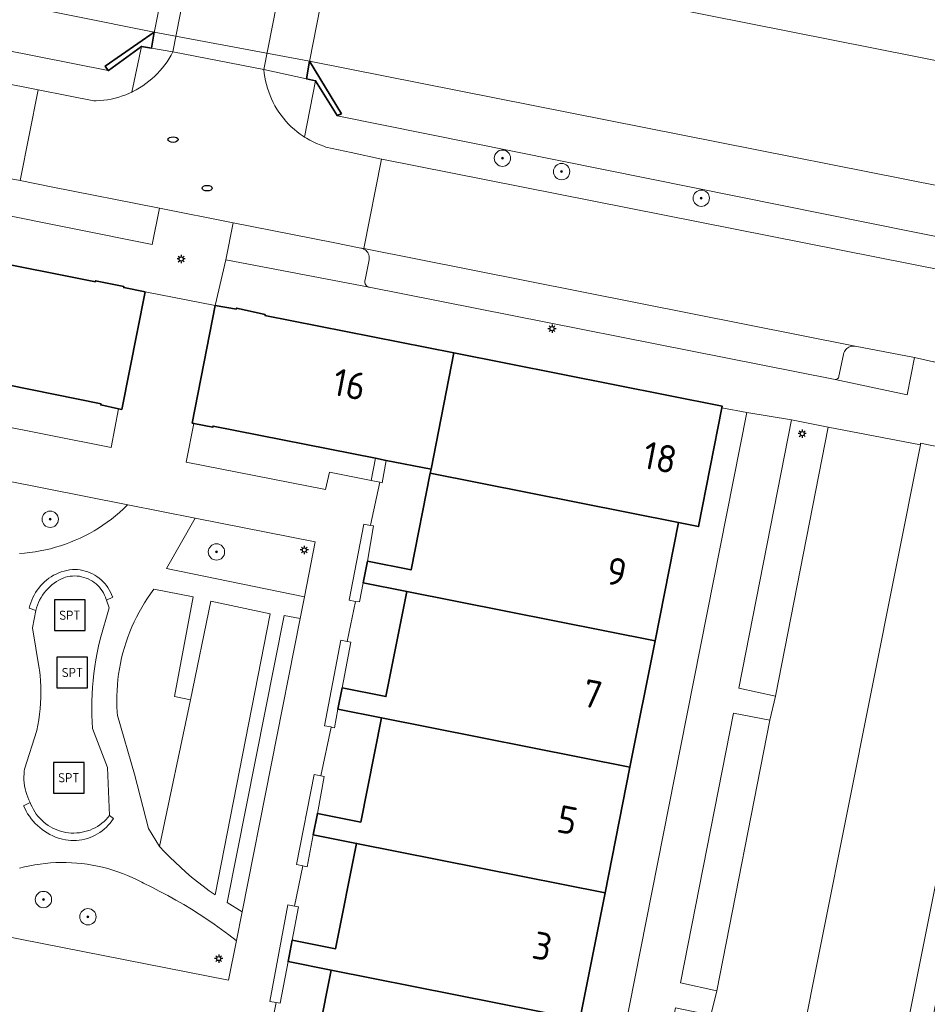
# Model space of a CAD drawing. Header units: metres. Extents: x 152610 to 160096, y 456114 to 462495.
# Tile 135 of 256: x 156635 to 156680, y 459121 to 459169. Entities that reach past the tile are written whole.
import ezdxf
from ezdxf.enums import TextEntityAlignment as Align

# ---------------------------------------------------------------- set-up
doc = ezdxf.new("R2010")
doc.units = ezdxf.units.M
doc.header["$LTSCALE"] = 0.5
doc.layers.get('0').update_dxf_attribs({"linetype": 'CONTINUOUS'})
for name, color, linetype, lineweight in [('B-PV-GK-BESCHOEIING-G', 251, 'GK-BESCHOEIING-SO', 18), ('B-PV-GK-KADEMUUR-GV', 251, 'CONTINUOUS', 35), ('B-PV-GR-BEPLANTING_CULTUUR_BODEMBEDEKKER-GV', 251, 'CONTINUOUS', 18), ('B-PV-GR-BEPLANTING_CULTUUR_HEESTERS-GV', 251, 'CONTINUOUS', 18), ('B-PV-GR-BEPLANTING_CULTUUR_ROOS-GV', 251, 'CONTINUOUS', 18), ('B-PV-GR-BOOM-S', 251, 'CONTINUOUS', 25), ('B-PV-GR-HAAG-GV', 251, 'CONTINUOUS', 13), ('B-PV-IE-MEUBILAIR-S', 251, 'CONTINUOUS', 25), ('B-PV-IE-MEUBILAIR_WEGMEUBILAIR-S', 251, 'CONTINUOUS', 25), ('B-PV-KW-KUNSTWERK_DEK-GV', 251, 'CONTINUOUS', 18), ('B-PV-OG-BEBOUWING-GV', 6, 'CONTINUOUS', 35), ('B-PV-OG-BEBOUWING-T18', 1, 'CONTINUOUS', 18), ('B-PV-OG-TERREIN_BEGROEID-GV', 251, 'CONTINUOUS', 18), ('B-PV-OG-WATER_SLOOT-GV', 251, 'CONTINUOUS', 18), ('B-PV-VH-ONVERHARD_ZAND-GV', 251, 'CONTINUOUS', 18), ('B-PV-VH-OPENVERHARDING_BETONSTRAATSTEEN-GV', 251, 'CONTINUOUS', 18), ('B-PV-VH-OPENVERHARDING_TEGEL-GV', 251, 'CONTINUOUS', 18)]:
    doc.layers.add(name, color=color, linetype=linetype, lineweight=lineweight)
doc.styles.add('NLCS-ISO', font='NLCS-ISO.ttf')
doc.styles.add('NLCS-ISO-M750-T18', font='NLCS-ISO.ttf', dxfattribs={"height": 1.35})
doc.linetypes.add('GK-BESCHOEIING-SO', pattern='A,18,-3,[1,NLCS.SHX,S=0.6,R=0,X=0,Y=0],-3', length=24)

# ---------------------------------------------------------------- blocks, each defined once
blk = doc.blocks.new('SIE-MEUBILAIR_PAAL_LICHTMAST-SO')
for points in [[(-0.62, 0), (-1, 0)], [(-0.71, 0.71), (-0.44, 0.44)], [(0, 1), (0, 0.62)], [(0.44, 0.44), (0.71, 0.71)], [(1, 0), (0.62, 0)], [(-0.71, -0.71), (-0.44, -0.44)], [(0, -0.62), (0, -1)], [(0.44, -0.44), (0.71, -0.71)]]:
    blk.add_lwpolyline(points)
blk.add_circle((0, 0), 0.5)
blk = doc.blocks.new('SIE-MEUBILAIR_PUT_RIOOLPUT-SO')
blk.add_ellipse((0, 0), major_axis=(1.25, 0), ratio=0.54)
blk = doc.blocks.new('SIE-WEG_SPEELTOESTEL-SO')
at = {"flags": 128}
blk.add_lwpolyline([(-3.75, -3.75), (3.75, -3.75), (3.75, 3.75), (-3.75, 3.75)], close=True, dxfattribs=at)
at = {"style": 'NLCS-ISO'}
blk.add_text('SPT', height=2.25, dxfattribs=at).set_placement((0, 0), align=Align.MIDDLE_CENTER)
blk = doc.blocks.new('SGR-BOOM_GBKN-SO')
at = {"linetype": 'ByBlock', "lineweight": 18}
h = blk.add_hatch(color=0, dxfattribs=at)
h.dxf.hatch_style = 1
edge = h.paths.add_edge_path()
edge.add_arc((0, 0), 0.25, 0, 360)
at = {"color": 0, "linetype": 'ByBlock', "lineweight": 18}
for radius in [2, 0.25]:
    blk.add_circle((0, 0), radius, dxfattribs=at)
at = {"color": 0, "linetype": 'ByBlock', "lineweight": 18, "style": 'NLCS-ISO'}
blk.add_attdef('SOORT', (2.5, 0), '', height=1.5, dxfattribs=at)

msp = doc.modelspace()

# ---------------------------------------------------------------- linework, layer by layer
at = {"layer": 'B-PV-GK-BESCHOEIING-G', "flags": 128}
for points in [[(156651.215, 459244.447), (156649.724, 459243.233), (156627.415, 459247.526), (156606.156, 459251.672), (156605.947, 459251.722), (156605.737, 459251.764), (156605.525, 459251.799), (156605.312, 459251.825), (156605.098, 459251.844), (156604.883, 459251.854), (156604.668, 459251.857), (156604.454, 459251.851), (156604.24, 459251.838), (156604.026, 459251.816), (156603.813, 459251.787), (156603.602, 459251.75), (156603.392, 459251.704), (156603.184, 459251.651), (156602.978, 459251.591), (156602.774, 459251.523), (156602.573, 459251.447), (156602.375, 459251.363), (156602.181, 459251.273), (156601.989, 459251.175), (156601.802, 459251.07), (156601.619, 459250.959), (156601.439, 459250.84), (156601.265, 459250.715), (156601.095, 459250.584), (156600.93, 459250.446), (156600.85, 459250.375), (156599.286, 459248.073), (156591.639, 459230.816), (156584.873, 459215.641), (156578.728, 459201.686), (156575.947, 459195.46), (156575.86, 459195.258), (156575.781, 459195.054), (156575.709, 459194.846), (156575.645, 459194.636), (156575.588, 459194.424), (156575.539, 459194.21), (156575.498, 459193.994), (156575.465, 459193.777), (156575.44, 459193.559), (156575.423, 459193.34), (156575.413, 459193.121), (156575.412, 459192.901), (156575.419, 459192.682), (156575.433, 459192.463), (156575.456, 459192.244), (156575.487, 459192.027), (156575.525, 459191.81), (156575.572, 459191.596), (156575.626, 459191.383), (156575.688, 459191.172), (156575.757, 459190.964), (156575.834, 459190.758), (156575.919, 459190.556), (156576.011, 459190.356), (156576.11, 459190.16), (156576.216, 459189.968), (156576.329, 459189.78), (156576.449, 459189.596), (156576.575, 459189.416), (156576.708, 459189.241), (156576.847, 459189.072), (156576.992, 459188.907), (156577.144, 459188.748), (156577.3, 459188.594), (156577.463, 459188.446), (156577.63, 459188.304), (156577.803, 459188.169), (156577.981, 459188.039), (156578.163, 459187.917), (156578.349, 459187.801), (156578.54, 459187.692), (156578.734, 459187.59), (156578.932, 459187.495), (156579.134, 459187.407), (156579.338, 459187.327), (156579.545, 459187.254), (156579.755, 459187.189), (156579.764, 459187.186), (156606.908, 459181.666), (156642.643, 459174.609), (156717.622, 459159.705)], [(156569.108, 459183.556), (156605.882, 459175.773), (156641.893, 459168.538), (156649.49, 459167.117), (156747.915, 459147.597)]]:
    msp.add_lwpolyline(points, dxfattribs=at)
at = {"layer": 'B-PV-GK-KADEMUUR-GV', "flags": 128}
for points in [[(156641.752, 459167.749), (156641.892, 459168.538), (156639.495, 459166.873), (156639.642, 459166.657), (156639.644, 459166.654), (156641.271, 459167.833)], [(156651.044, 459164.541), (156649.49, 459167.117), (156649.336, 459166.256), (156649.783, 459166.16), (156650.835, 459164.451)]]:
    msp.add_lwpolyline(points, close=True, dxfattribs=at)
at = {"layer": 'B-PV-GR-BEPLANTING_CULTUUR_BODEMBEDEKKER-GV', "flags": 128}
msp.add_lwpolyline([(156633.886, 459159.723), (156641.783, 459158.138), (156642.147, 459159.913), (156636.839, 459160.968), (156635.334, 459161.269), (156634.882, 459161.359)], dxfattribs=at)
for points in [[(156650.646, 459158.234), (156645.753, 459159.198), (156645.39, 459157.388), (156652.4, 459156.046), (156652.38, 459156.053), (156652.337, 459156.074), (156652.298, 459156.102), (156652.264, 459156.136), (156652.236, 459156.176), (156652.216, 459156.219), (156652.202, 459156.265), (156652.196, 459156.313), (156652.199, 459156.361), (156652.209, 459156.408), (156652.404, 459157.39), (156652.412, 459157.452), (156652.412, 459157.515), (156652.404, 459157.577), (156652.389, 459157.637), (156652.365, 459157.696), (156652.335, 459157.75), (156652.298, 459157.801), (156652.254, 459157.846), (156652.205, 459157.885), (156652.152, 459157.918), (156652.095, 459157.944), (156652.035, 459157.962), (156652, 459157.969)], [(156676.19, 459153.166), (156676.127, 459153.173), (156676.064, 459153.171), (156676.001, 459153.162), (156675.94, 459153.145), (156675.881, 459153.12), (156675.827, 459153.088), (156675.776, 459153.05), (156675.731, 459153.005), (156675.692, 459152.955), (156675.659, 459152.901), (156675.634, 459152.843), (156675.616, 459152.782), (156675.612, 459152.763), (156675.392, 459151.702), (156675.391, 459151.696), (156675.383, 459151.658), (156675.367, 459151.623), (156675.345, 459151.591), (156675.316, 459151.565), (156675.282, 459151.545), (156675.246, 459151.532), (156675.207, 459151.527), (156678.726, 459150.791), (156679.087, 459152.607)], [(156640.143, 459150.1), (156639.274, 459150.29), (156639.284, 459150.339), (156631.226, 459151.974), (156630.822, 459149.984), (156630.832, 459149.982), (156639.787, 459148.212)], [(156644.762, 459149.202), (156643.834, 459149.385), (156643.454, 459147.484), (156650.265, 459146.15), (156650.462, 459147.004), (156652.506, 459146.596), (156652.721, 459147.678), (156644.771, 459149.251)], [(156647.566, 459140.062), (156644.658, 459140.682), (156643.658, 459135.852), (156642.143, 459128.682), (156642.392, 459128.418), (156642.646, 459128.159), (156642.906, 459127.907), (156643.171, 459127.66), (156643.442, 459127.418), (156643.718, 459127.183), (156643.999, 459126.955), (156644.286, 459126.732), (156644.577, 459126.516), (156644.862, 459126.313)]]:
    msp.add_lwpolyline(points, close=True, dxfattribs=at)
at = {"layer": 'B-PV-GR-BEPLANTING_CULTUUR_HEESTERS-GV', "flags": 128}
msp.add_lwpolyline([(156649.771, 459143.587), (156643.888, 459144.75), (156642.487, 459142.288), (156649.24, 459140.905)], close=True, dxfattribs=at)
msp.add_lwpolyline([(156631.336, 459124.934), (156645.523, 459122.13), (156645.908, 459124.074), (156645.899, 459124.081), (156645.546, 459124.351), (156645.188, 459124.615), (156644.826, 459124.872), (156644.458, 459125.123), (156644.087, 459125.367), (156643.711, 459125.604), (156643.331, 459125.834), (156642.946, 459126.058), (156642.558, 459126.275), (156642.166, 459126.484), (156641.77, 459126.687), (156641.371, 459126.882), (156641.276, 459126.933), (156641.047, 459127.05), (156640.815, 459127.16), (156640.58, 459127.262), (156640.341, 459127.358), (156640.1, 459127.445), (156639.856, 459127.525), (156639.61, 459127.597), (156639.361, 459127.662), (156639.111, 459127.719), (156638.859, 459127.768), (156638.606, 459127.809), (156638.351, 459127.842), (156638.096, 459127.868), (156637.84, 459127.885), (156637.583, 459127.894), (156637.327, 459127.896), (156637.07, 459127.889), (156636.814, 459127.874), (156636.558, 459127.852), (156636.303, 459127.821), (156636.049, 459127.783), (156635.797, 459127.736), (156635.546, 459127.682), (156635.297, 459127.62)], dxfattribs=at)
at = {"layer": 'B-PV-GR-BEPLANTING_CULTUUR_ROOS-GV', "flags": 128}
msp.add_lwpolyline([(156635.291, 459143.013), (156635.547, 459143.034), (156635.803, 459143.062), (156636.057, 459143.098), (156636.31, 459143.142), (156636.562, 459143.194), (156636.811, 459143.253), (156637.059, 459143.321), (156637.305, 459143.396), (156637.548, 459143.479), (156637.788, 459143.569), (156638.026, 459143.667), (156638.26, 459143.772), (156638.491, 459143.884), (156638.719, 459144.004), (156638.942, 459144.13), (156639.162, 459144.264), (156639.377, 459144.404), (156639.588, 459144.551), (156639.794, 459144.704), (156639.995, 459144.864), (156640.191, 459145.029), (156640.382, 459145.201), (156640.568, 459145.379), (156640.589, 459145.4), (156632.444, 459147.01)], dxfattribs=at)
msp.add_lwpolyline([(156643.792, 459140.903), (156641.867, 459141.269), (156641.709, 459141.053), (156641.557, 459140.833), (156641.412, 459140.609), (156641.274, 459140.38), (156641.143, 459140.147), (156641.019, 459139.91), (156640.902, 459139.67), (156640.792, 459139.426), (156640.69, 459139.179), (156640.595, 459138.929), (156640.507, 459138.677), (156640.427, 459138.421), (156640.355, 459138.164), (156640.29, 459137.905), (156640.234, 459137.643), (156640.185, 459137.38), (156640.144, 459137.116), (156640.111, 459136.851), (156640.086, 459136.585), (156640.069, 459136.318), (156640.059, 459136.051), (156640.058, 459135.784), (156640.065, 459135.516), (156640.08, 459135.249), (156640.093, 459135.085), (156640.923, 459132.225), (156641.61, 459129.568), (156642.143, 459128.682), (156643.658, 459135.852), (156642.879, 459136.019)], close=True, dxfattribs=at)
at = {"layer": 'B-PV-GR-HAAG-GV', "flags": 128}
for points in [[(156674.866, 459149.202), (156673.072, 459149.555), (156670.492, 459136.42), (156672.287, 459136.042)], [(156653.235, 459147.577), (156652.721, 459147.678), (156652.506, 459146.596), (156652.923, 459146.502), (156653.047, 459146.474)], [(156652.47, 459144.398), (156652.47, 459144.396), (156652.147, 459144.458), (156651.42, 459140.738), (156651.744, 459140.675), (156651.926, 459140.651), (156652.115, 459141.59), (156652.111, 459141.591), (156652.329, 459142.651), (156652.624, 459144.369)], [(156638.137, 459142.234), (156638.01, 459142.242), (156637.881, 459142.233), (156637.744, 459142.216), (156637.608, 459142.191), (156637.474, 459142.158), (156637.342, 459142.117), (156637.213, 459142.069), (156637.087, 459142.014), (156636.964, 459141.951), (156636.845, 459141.881), (156636.73, 459141.804), (156636.62, 459141.721), (156636.515, 459141.632), (156636.415, 459141.537), (156636.321, 459141.436), (156636.233, 459141.33), (156636.152, 459141.218), (156636.076, 459141.103), (156636.008, 459140.983), (156635.947, 459140.859), (156635.893, 459140.733), (156635.846, 459140.603), (156635.807, 459140.47), (156635.776, 459140.336), (156636.087, 459140.228), (156636.124, 459140.36), (156636.169, 459140.49), (156636.222, 459140.617), (156636.281, 459140.74), (156636.348, 459140.86), (156636.422, 459140.976), (156636.502, 459141.087), (156636.588, 459141.194), (156636.681, 459141.295), (156636.779, 459141.391), (156636.883, 459141.48), (156636.992, 459141.564), (156637.106, 459141.641), (156637.223, 459141.711), (156637.345, 459141.775), (156637.47, 459141.831), (156637.544, 459141.86), (156637.655, 459141.887), (156637.768, 459141.906), (156637.881, 459141.917), (156637.995, 459141.92), (156638.11, 459141.915), (156638.223, 459141.902), (156638.335, 459141.881), (156638.446, 459141.852), (156638.554, 459141.816), (156638.66, 459141.772), (156638.762, 459141.721), (156638.86, 459141.663), (156638.954, 459141.598), (156639.043, 459141.527), (156639.128, 459141.45), (156639.206, 459141.367), (156639.278, 459141.279), (156639.344, 459141.185), (156639.404, 459141.088), (156639.456, 459140.986), (156639.501, 459140.881), (156639.539, 459140.774), (156639.549, 459140.741), (156639.858, 459140.881), (156639.852, 459140.899), (156639.805, 459141.017), (156639.751, 459141.133), (156639.69, 459141.245), (156639.622, 459141.352), (156639.547, 459141.455), (156639.466, 459141.554), (156639.379, 459141.647), (156639.286, 459141.734), (156639.188, 459141.815), (156639.085, 459141.89), (156638.978, 459141.959), (156638.866, 459142.02), (156638.751, 459142.075), (156638.633, 459142.122), (156638.512, 459142.161), (156638.389, 459142.193), (156638.263, 459142.218)], [(156649.027, 459139.83), (156648.249, 459139.977), (156645.457, 459125.931), (156646.186, 459125.478)], [(156651.337, 459138.71), (156651.012, 459138.771), (156650.219, 459134.591), (156650.543, 459134.529), (156650.542, 459134.524), (156650.709, 459134.489), (156650.876, 459135.399), (156651.083, 459136.444), (156651.507, 459138.677)], [(156672.015, 459134.869), (156670.235, 459135.206), (156667.649, 459122.006), (156669.412, 459121.621)], [(156650.034, 459132.135), (156649.71, 459132.198), (156648.843, 459127.791), (156649.167, 459127.727), (156649.379, 459127.69), (156649.665, 459129.253), (156649.876, 459130.302), (156650.206, 459132.098)], [(156635.856, 459130.737), (156635.821, 459130.829), (156635.491, 459130.676), (156635.549, 459130.548), (156635.618, 459130.414), (156635.694, 459130.284), (156635.777, 459130.158), (156635.866, 459130.037), (156635.962, 459129.92), (156636.063, 459129.809), (156636.171, 459129.704), (156636.284, 459129.604), (156636.402, 459129.51), (156636.524, 459129.423), (156636.652, 459129.343), (156636.783, 459129.269), (156636.918, 459129.203), (156637.057, 459129.143), (156637.198, 459129.091), (156637.342, 459129.047), (156637.407, 459129.031), (156637.541, 459129.004), (156637.675, 459128.985), (156637.811, 459128.973), (156637.947, 459128.97), (156638.083, 459128.975), (156638.219, 459128.988), (156638.353, 459129.009), (156638.486, 459129.037), (156638.618, 459129.074), (156638.747, 459129.118), (156638.873, 459129.169), (156638.995, 459129.228), (156639.115, 459129.294), (156639.23, 459129.367), (156639.34, 459129.446), (156639.446, 459129.532), (156639.547, 459129.624), (156639.642, 459129.721), (156639.731, 459129.824), (156639.814, 459129.932), (156639.89, 459130.045), (156639.707, 459130.194), (156639.621, 459130.091), (156639.529, 459129.994), (156639.431, 459129.902), (156639.328, 459129.816), (156639.22, 459129.736), (156639.108, 459129.663), (156638.991, 459129.597), (156638.87, 459129.538), (156638.747, 459129.486), (156638.62, 459129.442), (156638.491, 459129.405), (156638.36, 459129.376), (156638.228, 459129.355), (156638.094, 459129.342), (156637.96, 459129.337), (156637.826, 459129.339), (156637.692, 459129.35), (156637.559, 459129.369), (156637.428, 459129.395), (156637.298, 459129.43), (156637.171, 459129.472), (156637.046, 459129.521), (156636.925, 459129.578), (156636.807, 459129.642), (156636.693, 459129.713), (156636.584, 459129.791), (156636.479, 459129.875), (156636.38, 459129.965), (156636.286, 459130.061), (156636.198, 459130.162), (156636.116, 459130.269), (156636.041, 459130.38), (156635.972, 459130.495), (156635.911, 459130.614)], [(156648.749, 459125.761), (156648.748, 459125.756), (156648.424, 459125.817), (156647.539, 459121.095), (156647.848, 459121.038), (156648.054, 459121.01), (156648.435, 459123.047), (156648.645, 459124.1), (156648.946, 459125.727)]]:
    msp.add_lwpolyline(points, close=True, dxfattribs=at)
at = {"layer": 'B-PV-KW-KUNSTWERK_DEK-GV', "flags": 128}
msp.add_lwpolyline([(156643.84, 459177.177), (156643.611, 459177.23), (156641.916, 459168.67), (156641.752, 459167.749), (156642.797, 459167.567), (156647.253, 459166.703), (156649.336, 459166.256), (156649.5, 459167.174), (156651.187, 459175.755), (156650.964, 459175.797), (156649.105, 459176.171), (156644.66, 459177.059)], close=True, dxfattribs=at)
at = {"layer": 'B-PV-OG-BEBOUWING-GV', "flags": 128}
for points in [[(156641.45, 459155.822), (156640.394, 459156.035), (156640.404, 459156.084), (156639.016, 459156.366), (156639.006, 459156.317), (156627.786, 459158.548), (156626.613, 459152.704), (156628.612, 459152.308), (156628.649, 459152.497), (156630.664, 459152.088), (156631.226, 459151.974), (156639.284, 459150.339), (156639.274, 459150.29), (156640.143, 459150.1), (156640.295, 459150.067)], [(156643.746, 459149.402), (156643.834, 459149.385), (156644.762, 459149.202), (156644.771, 459149.251), (156652.721, 459147.678), (156653.235, 459147.577), (156655.437, 459147.141), (156656.553, 459152.835), (156647.301, 459154.669), (156647.311, 459154.718), (156645.918, 459155.033), (156645.907, 459154.985), (156644.875, 459155.161), (156644.464, 459153.066)], [(156669.657, 459150.149), (156669.674, 459150.235), (156656.553, 459152.835), (156655.437, 459147.141), (156655.399, 459146.95), (156667.542, 459144.53), (156668.524, 459144.338)], [(156667.542, 459144.53), (156655.399, 459146.95), (156654.455, 459142.213), (156652.329, 459142.651), (156652.111, 459141.591), (156652.115, 459141.59), (156654.244, 459141.151), (156666.394, 459138.741)], [(156666.394, 459138.741), (156654.244, 459141.151), (156653.222, 459136.019), (156651.083, 459136.444), (156650.876, 459135.399), (156653.013, 459134.974), (156665.168, 459132.563)], [(156665.168, 459132.563), (156653.013, 459134.974), (156651.998, 459129.875), (156649.876, 459130.302), (156649.665, 459129.253), (156651.789, 459128.827), (156663.949, 459126.415)], [(156663.949, 459126.415), (156651.789, 459128.827), (156650.763, 459123.678), (156648.645, 459124.1), (156648.435, 459123.047), (156650.554, 459122.625), (156662.719, 459120.212)], [(156662.719, 459120.212), (156650.554, 459122.625), (156649.394, 459116.805), (156661.562, 459114.38)]]:
    msp.add_lwpolyline(points, close=True, dxfattribs=at)
at = {"layer": 'B-PV-OG-TERREIN_BEGROEID-GV', "flags": 128}
for points in [[(156605.882, 459175.773), (156569.108, 459183.556), (156568.124, 459181.41), (156568.042, 459181.227), (156570.807, 459180.019), (156608.498, 459172.841), (156639.642, 459166.657), (156639.495, 459166.873), (156641.892, 459168.538)], [(156570.807, 459180.019), (156568.042, 459181.227), (156567.185, 459179.325), (156573.747, 459178.034), (156603.125, 459172.257), (156610.023, 459170.908), (156636.208, 459165.704), (156637.695, 459165.419), (156638.928, 459165.171), (156639.047, 459165.173), (156639.234, 459165.183), (156639.42, 459165.201), (156639.605, 459165.227), (156639.788, 459165.261), (156639.97, 459165.303), (156640.15, 459165.353), (156640.328, 459165.41), (156640.503, 459165.475), (156640.675, 459165.547), (156640.785, 459165.598), (156641.271, 459167.833), (156639.644, 459166.654), (156639.642, 459166.657), (156608.498, 459172.841)], [(156649.49, 459167.117), (156641.892, 459168.538), (156641.752, 459167.749), (156642.797, 459167.567), (156647.253, 459166.703), (156649.336, 459166.256)], [(156747.915, 459147.597), (156649.49, 459167.117), (156651.044, 459164.541), (156650.835, 459164.451), (156650.841, 459164.441), (156737.783, 459146.925), (156739.399, 459146.622), (156749.587, 459145.401)], [(156638.11, 459141.915), (156637.995, 459141.92), (156637.881, 459141.917), (156637.768, 459141.906), (156637.655, 459141.887), (156637.544, 459141.86), (156637.47, 459141.831), (156637.345, 459141.775), (156637.223, 459141.711), (156637.106, 459141.641), (156636.992, 459141.564), (156636.883, 459141.48), (156636.779, 459141.391), (156636.681, 459141.295), (156636.588, 459141.194), (156636.502, 459141.087), (156636.422, 459140.976), (156636.348, 459140.86), (156636.281, 459140.74), (156636.222, 459140.617), (156636.169, 459140.49), (156636.124, 459140.36), (156636.087, 459140.228), (156635.924, 459139.384), (156636.264, 459137.398), (156636.273, 459137.321), (156636.301, 459137.051), (156636.321, 459136.78), (156636.332, 459136.509), (156636.336, 459136.237), (156636.332, 459135.966), (156636.319, 459135.695), (156636.299, 459135.424), (156636.271, 459135.154), (156636.234, 459134.885), (156636.19, 459134.617), (156636.138, 459134.351), (156635.541, 459132.463), (156635.529, 459132.374), (156635.516, 459132.23), (156635.511, 459132.085), (156635.514, 459131.939), (156635.525, 459131.795), (156635.545, 459131.651), (156635.571, 459131.508), (156635.606, 459131.367), (156635.649, 459131.229), (156635.699, 459131.092), (156635.756, 459130.959), (156635.821, 459130.829), (156635.856, 459130.737), (156635.911, 459130.614), (156635.972, 459130.495), (156636.041, 459130.38), (156636.116, 459130.269), (156636.198, 459130.162), (156636.286, 459130.061), (156636.38, 459129.965), (156636.479, 459129.875), (156636.584, 459129.791), (156636.693, 459129.713), (156636.807, 459129.642), (156636.925, 459129.578), (156637.046, 459129.521), (156637.171, 459129.472), (156637.298, 459129.43), (156637.428, 459129.395), (156637.559, 459129.369), (156637.692, 459129.35), (156637.826, 459129.339), (156637.96, 459129.337), (156638.094, 459129.342), (156638.228, 459129.355), (156638.36, 459129.376), (156638.491, 459129.405), (156638.62, 459129.442), (156638.747, 459129.486), (156638.87, 459129.538), (156638.991, 459129.597), (156639.108, 459129.663), (156639.22, 459129.736), (156639.328, 459129.816), (156639.431, 459129.902), (156639.529, 459129.994), (156639.621, 459130.091), (156639.707, 459130.194), (156639.596, 459132.548), (156638.863, 459134.461), (156638.846, 459134.773), (156638.836, 459135.113), (156638.833, 459135.453), (156638.838, 459135.793), (156638.852, 459136.132), (156638.873, 459136.472), (156638.902, 459136.81), (156638.94, 459137.148), (156638.985, 459137.485), (156639.038, 459137.821), (156639.099, 459138.155), (156639.168, 459138.488), (156639.245, 459138.819), (156639.679, 459140.362), (156639.549, 459140.741), (156639.539, 459140.774), (156639.501, 459140.881), (156639.456, 459140.986), (156639.404, 459141.088), (156639.344, 459141.185), (156639.278, 459141.279), (156639.206, 459141.367), (156639.128, 459141.45), (156639.043, 459141.527), (156638.954, 459141.598), (156638.86, 459141.663), (156638.762, 459141.721), (156638.66, 459141.772), (156638.554, 459141.816), (156638.446, 459141.852), (156638.335, 459141.881), (156638.223, 459141.902)]]:
    msp.add_lwpolyline(points, close=True, dxfattribs=at)
msp.add_lwpolyline([(156737.783, 459146.925), (156650.841, 459164.441), (156650.835, 459164.451), (156649.783, 459166.16), (156649.247, 459163.397), (156649.336, 459163.342), (156649.498, 459163.249), (156649.663, 459163.163), (156649.832, 459163.084), (156650.004, 459163.012), (156650.18, 459162.948), (156650.292, 459162.911), (156651.531, 459162.64), (156653.01, 459162.323), (156653.025, 459162.319), (156680.686, 459156.844), (156732.542, 459146.526)], dxfattribs=at)
at = {"layer": 'B-PV-OG-WATER_SLOOT-GV', "flags": 128}
for points in [[(156743.019, 459154.657), (156721.2, 459158.994), (156721.166, 459158.821), (156717.572, 459159.448), (156717.622, 459159.705), (156642.643, 459174.609), (156606.908, 459181.666), (156579.764, 459187.186)], [(156569.108, 459183.556), (156605.882, 459175.773), (156641.892, 459168.538), (156649.49, 459167.117), (156747.915, 459147.597)]]:
    msp.add_lwpolyline(points, dxfattribs=at)
at = {"layer": 'B-PV-VH-ONVERHARD_ZAND-GV', "flags": 128}
for points in [[(156674.866, 459149.202), (156673.072, 459149.555), (156670.492, 459136.42), (156672.287, 459136.042)], [(156653.235, 459147.577), (156652.721, 459147.678), (156652.506, 459146.596), (156652.923, 459146.502), (156653.047, 459146.474)], [(156652.47, 459144.398), (156652.47, 459144.396), (156652.147, 459144.458), (156651.42, 459140.738), (156651.744, 459140.675), (156651.926, 459140.651), (156652.115, 459141.59), (156652.111, 459141.591), (156652.329, 459142.651), (156652.624, 459144.369)], [(156638.137, 459142.234), (156638.01, 459142.242), (156637.881, 459142.233), (156637.744, 459142.216), (156637.608, 459142.191), (156637.474, 459142.158), (156637.342, 459142.117), (156637.213, 459142.069), (156637.087, 459142.014), (156636.964, 459141.951), (156636.845, 459141.881), (156636.73, 459141.804), (156636.62, 459141.721), (156636.515, 459141.632), (156636.415, 459141.537), (156636.321, 459141.436), (156636.233, 459141.33), (156636.152, 459141.218), (156636.076, 459141.103), (156636.008, 459140.983), (156635.947, 459140.859), (156635.893, 459140.733), (156635.846, 459140.603), (156635.807, 459140.47), (156635.776, 459140.336), (156636.087, 459140.228), (156636.124, 459140.36), (156636.169, 459140.49), (156636.222, 459140.617), (156636.281, 459140.74), (156636.348, 459140.86), (156636.422, 459140.976), (156636.502, 459141.087), (156636.588, 459141.194), (156636.681, 459141.295), (156636.779, 459141.391), (156636.883, 459141.48), (156636.992, 459141.564), (156637.106, 459141.641), (156637.223, 459141.711), (156637.345, 459141.775), (156637.47, 459141.831), (156637.544, 459141.86), (156637.655, 459141.887), (156637.768, 459141.906), (156637.881, 459141.917), (156637.995, 459141.92), (156638.11, 459141.915), (156638.223, 459141.902), (156638.335, 459141.881), (156638.446, 459141.852), (156638.554, 459141.816), (156638.66, 459141.772), (156638.762, 459141.721), (156638.86, 459141.663), (156638.954, 459141.598), (156639.043, 459141.527), (156639.128, 459141.45), (156639.206, 459141.367), (156639.278, 459141.279), (156639.344, 459141.185), (156639.404, 459141.088), (156639.456, 459140.986), (156639.501, 459140.881), (156639.539, 459140.774), (156639.549, 459140.741), (156639.858, 459140.881), (156639.852, 459140.899), (156639.805, 459141.017), (156639.751, 459141.133), (156639.69, 459141.245), (156639.622, 459141.352), (156639.547, 459141.455), (156639.466, 459141.554), (156639.379, 459141.647), (156639.286, 459141.734), (156639.188, 459141.815), (156639.085, 459141.89), (156638.978, 459141.959), (156638.866, 459142.02), (156638.751, 459142.075), (156638.633, 459142.122), (156638.512, 459142.161), (156638.389, 459142.193), (156638.263, 459142.218)], [(156649.027, 459139.83), (156648.249, 459139.977), (156645.457, 459125.931), (156646.186, 459125.478)], [(156651.337, 459138.71), (156651.012, 459138.771), (156650.219, 459134.591), (156650.543, 459134.529), (156650.542, 459134.524), (156650.709, 459134.489), (156650.876, 459135.399), (156651.083, 459136.444), (156651.507, 459138.677)], [(156672.015, 459134.869), (156670.235, 459135.206), (156667.649, 459122.006), (156669.412, 459121.621)], [(156650.034, 459132.135), (156649.71, 459132.198), (156648.843, 459127.791), (156649.167, 459127.727), (156649.379, 459127.69), (156649.665, 459129.253), (156649.876, 459130.302), (156650.206, 459132.098)], [(156635.856, 459130.737), (156635.821, 459130.829), (156635.491, 459130.676), (156635.549, 459130.548), (156635.618, 459130.414), (156635.694, 459130.284), (156635.777, 459130.158), (156635.866, 459130.037), (156635.962, 459129.92), (156636.063, 459129.809), (156636.171, 459129.704), (156636.284, 459129.604), (156636.402, 459129.51), (156636.524, 459129.423), (156636.652, 459129.343), (156636.783, 459129.269), (156636.918, 459129.203), (156637.057, 459129.143), (156637.198, 459129.091), (156637.342, 459129.047), (156637.407, 459129.031), (156637.541, 459129.004), (156637.675, 459128.985), (156637.811, 459128.973), (156637.947, 459128.97), (156638.083, 459128.975), (156638.219, 459128.988), (156638.353, 459129.009), (156638.486, 459129.037), (156638.618, 459129.074), (156638.747, 459129.118), (156638.873, 459129.169), (156638.995, 459129.228), (156639.115, 459129.294), (156639.23, 459129.367), (156639.34, 459129.446), (156639.446, 459129.532), (156639.547, 459129.624), (156639.642, 459129.721), (156639.731, 459129.824), (156639.814, 459129.932), (156639.89, 459130.045), (156639.707, 459130.194), (156639.621, 459130.091), (156639.529, 459129.994), (156639.431, 459129.902), (156639.328, 459129.816), (156639.22, 459129.736), (156639.108, 459129.663), (156638.991, 459129.597), (156638.87, 459129.538), (156638.747, 459129.486), (156638.62, 459129.442), (156638.491, 459129.405), (156638.36, 459129.376), (156638.228, 459129.355), (156638.094, 459129.342), (156637.96, 459129.337), (156637.826, 459129.339), (156637.692, 459129.35), (156637.559, 459129.369), (156637.428, 459129.395), (156637.298, 459129.43), (156637.171, 459129.472), (156637.046, 459129.521), (156636.925, 459129.578), (156636.807, 459129.642), (156636.693, 459129.713), (156636.584, 459129.791), (156636.479, 459129.875), (156636.38, 459129.965), (156636.286, 459130.061), (156636.198, 459130.162), (156636.116, 459130.269), (156636.041, 459130.38), (156635.972, 459130.495), (156635.911, 459130.614)], [(156648.749, 459125.761), (156648.748, 459125.756), (156648.424, 459125.817), (156647.539, 459121.095), (156647.848, 459121.038), (156648.054, 459121.01), (156648.435, 459123.047), (156648.645, 459124.1), (156648.946, 459125.727)]]:
    msp.add_lwpolyline(points, close=True, dxfattribs=at)
at = {"layer": 'B-PV-VH-OPENVERHARDING_BETONSTRAATSTEEN-GV', "flags": 128}
for points in [[(156649.105, 459176.171), (156644.66, 459177.059), (156642.797, 459167.567), (156647.253, 459166.703)], [(156647.253, 459166.703), (156642.797, 459167.567), (156642.709, 459167.402), (156642.615, 459167.241), (156642.513, 459167.084), (156642.405, 459166.932), (156642.291, 459166.784), (156642.17, 459166.642), (156642.043, 459166.505), (156641.911, 459166.373), (156641.773, 459166.247), (156641.63, 459166.128), (156641.482, 459166.014), (156641.329, 459165.907), (156641.171, 459165.806), (156641.01, 459165.713), (156640.844, 459165.626), (156640.785, 459165.598), (156640.675, 459165.547), (156640.503, 459165.475), (156640.328, 459165.41), (156640.15, 459165.353), (156639.97, 459165.303), (156639.788, 459165.261), (156639.605, 459165.227), (156639.42, 459165.201), (156639.234, 459165.183), (156639.047, 459165.173), (156638.928, 459165.171), (156637.695, 459165.419), (156636.208, 459165.704), (156635.334, 459161.269), (156636.839, 459160.968), (156642.147, 459159.913), (156645.753, 459159.198), (156650.646, 459158.234), (156652, 459157.969), (156652.035, 459157.962), (156652.148, 459157.94), (156653.01, 459162.323), (156651.531, 459162.64), (156650.292, 459162.911), (156650.18, 459162.948), (156650.004, 459163.012), (156649.832, 459163.084), (156649.663, 459163.163), (156649.498, 459163.249), (156649.336, 459163.342), (156649.247, 459163.397), (156649.179, 459163.442), (156649.025, 459163.549), (156648.877, 459163.662), (156648.734, 459163.781), (156648.596, 459163.907), (156648.463, 459164.038), (156648.336, 459164.175), (156648.215, 459164.317), (156648.101, 459164.464), (156647.992, 459164.616), (156647.891, 459164.772), (156647.796, 459164.933), (156647.708, 459165.097), (156647.627, 459165.266), (156647.554, 459165.437), (156647.488, 459165.612), (156647.429, 459165.789), (156647.378, 459165.968), (156647.335, 459166.15), (156647.3, 459166.333), (156647.273, 459166.517)], [(156652.148, 459157.94), (156652.035, 459157.962), (156652.095, 459157.944), (156652.152, 459157.918), (156652.205, 459157.885), (156652.254, 459157.846), (156652.298, 459157.801), (156652.335, 459157.75), (156652.365, 459157.696), (156652.389, 459157.637), (156652.404, 459157.577), (156652.412, 459157.515), (156652.412, 459157.452), (156652.404, 459157.39), (156652.209, 459156.408), (156652.199, 459156.361), (156652.196, 459156.313), (156652.202, 459156.265), (156652.216, 459156.219), (156652.236, 459156.176), (156652.264, 459156.136), (156652.298, 459156.102), (156652.337, 459156.074), (156652.38, 459156.053), (156652.4, 459156.046), (156675.122, 459151.545), (156675.207, 459151.527), (156675.246, 459151.532), (156675.282, 459151.545), (156675.316, 459151.565), (156675.345, 459151.591), (156675.367, 459151.623), (156675.383, 459151.658), (156675.391, 459151.696), (156675.392, 459151.702), (156675.612, 459152.763), (156675.616, 459152.782), (156675.634, 459152.843), (156675.659, 459152.901), (156675.692, 459152.955), (156675.731, 459153.005), (156675.776, 459153.05), (156675.827, 459153.088), (156675.881, 459153.12), (156675.94, 459153.145), (156676.001, 459153.162), (156676.064, 459153.171), (156676.127, 459153.173), (156676.19, 459153.166)], [(156662.638, 459108.191), (156664.784, 459107.632), (156667.398, 459120.78), (156669.121, 459120.424), (156669.412, 459121.621), (156667.649, 459122.006), (156670.235, 459135.206), (156672.015, 459134.869), (156672.287, 459136.042), (156670.492, 459136.42), (156673.072, 459149.555), (156670.889, 459149.916), (156667.635, 459133.522)], [(156679.38, 459148.342), (156674.866, 459149.202), (156672.287, 459136.042), (156672.015, 459134.869), (156669.412, 459121.621), (156669.121, 459120.424), (156666.535, 459107.304), (156666.547, 459107.219), (156671.019, 459106.37)], [(156684.231, 459147.42), (156679.387, 459148.415), (156679.38, 459148.342), (156671.019, 459106.37), (156675.85, 459105.453), (156680.028, 459126.32)], [(156685.336, 459147.076), (156684.231, 459147.42), (156680.028, 459126.32), (156675.85, 459105.453), (156677.004, 459105.32), (156681.008, 459125.366), (156681.321, 459126.935)], [(156643.888, 459144.75), (156649.771, 459143.587), (156649.24, 459140.905), (156649.027, 459139.83), (156646.186, 459125.478), (156645.908, 459124.074), (156645.523, 459122.13), (156631.336, 459124.934), (156629.807, 459125.236), (156628.164, 459125.561), (156631.422, 459141.887), (156631.757, 459143.566), (156632.444, 459147.01), (156640.589, 459145.4)], [(156637.881, 459142.233), (156638.01, 459142.242), (156638.137, 459142.234), (156638.263, 459142.218), (156638.389, 459142.193), (156638.512, 459142.161), (156638.633, 459142.122), (156638.751, 459142.075), (156638.866, 459142.02), (156638.978, 459141.959), (156639.085, 459141.89), (156639.188, 459141.815), (156639.286, 459141.734), (156639.379, 459141.647), (156639.466, 459141.554), (156639.547, 459141.455), (156639.622, 459141.352), (156639.69, 459141.245), (156639.751, 459141.133), (156639.805, 459141.017), (156639.852, 459140.899), (156639.858, 459140.881), (156639.549, 459140.741), (156639.679, 459140.362), (156639.245, 459138.819), (156639.168, 459138.488), (156639.099, 459138.155), (156639.038, 459137.821), (156638.985, 459137.485), (156638.94, 459137.148), (156638.902, 459136.81), (156638.873, 459136.472), (156638.852, 459136.132), (156638.838, 459135.793), (156638.833, 459135.453), (156638.836, 459135.113), (156638.846, 459134.773), (156638.863, 459134.461), (156639.596, 459132.548), (156639.707, 459130.194), (156639.89, 459130.045), (156639.814, 459129.932), (156639.731, 459129.824), (156639.642, 459129.721), (156639.547, 459129.624), (156639.446, 459129.532), (156639.34, 459129.446), (156639.23, 459129.367), (156639.115, 459129.294), (156638.995, 459129.228), (156638.873, 459129.169), (156638.747, 459129.118), (156638.618, 459129.074), (156638.486, 459129.037), (156638.353, 459129.009), (156638.219, 459128.988), (156638.083, 459128.975), (156637.947, 459128.97), (156637.811, 459128.973), (156637.675, 459128.985), (156637.541, 459129.004), (156637.407, 459129.031), (156637.342, 459129.047), (156637.198, 459129.091), (156637.057, 459129.143), (156636.918, 459129.203), (156636.783, 459129.269), (156636.652, 459129.343), (156636.524, 459129.423), (156636.402, 459129.51), (156636.284, 459129.604), (156636.171, 459129.704), (156636.063, 459129.809), (156635.962, 459129.92), (156635.866, 459130.037), (156635.777, 459130.158), (156635.694, 459130.284), (156635.618, 459130.414), (156635.549, 459130.548), (156635.491, 459130.676), (156635.821, 459130.829), (156635.756, 459130.959), (156635.699, 459131.092), (156635.649, 459131.229), (156635.606, 459131.367), (156635.571, 459131.508), (156635.545, 459131.651), (156635.525, 459131.795), (156635.514, 459131.939), (156635.511, 459132.085), (156635.516, 459132.23), (156635.529, 459132.374), (156635.541, 459132.463), (156636.138, 459134.351), (156636.19, 459134.617), (156636.234, 459134.885), (156636.271, 459135.154), (156636.299, 459135.424), (156636.319, 459135.695), (156636.332, 459135.966), (156636.336, 459136.237), (156636.332, 459136.509), (156636.321, 459136.78), (156636.301, 459137.051), (156636.273, 459137.321), (156636.264, 459137.398), (156635.924, 459139.384), (156636.087, 459140.228), (156635.776, 459140.336), (156635.807, 459140.47), (156635.846, 459140.603), (156635.893, 459140.733), (156635.947, 459140.859), (156636.008, 459140.983), (156636.076, 459141.103), (156636.152, 459141.218), (156636.233, 459141.33), (156636.321, 459141.436), (156636.415, 459141.537), (156636.515, 459141.632), (156636.62, 459141.721), (156636.73, 459141.804), (156636.845, 459141.881), (156636.964, 459141.951), (156637.087, 459142.014), (156637.213, 459142.069), (156637.342, 459142.117), (156637.474, 459142.158), (156637.608, 459142.191), (156637.744, 459142.216)], [(156641.709, 459141.053), (156641.867, 459141.269), (156643.792, 459140.903), (156642.879, 459136.019), (156643.658, 459135.852), (156644.658, 459140.682), (156647.566, 459140.062), (156644.862, 459126.313), (156644.577, 459126.516), (156644.286, 459126.732), (156643.999, 459126.955), (156643.718, 459127.183), (156643.442, 459127.418), (156643.171, 459127.66), (156642.906, 459127.907), (156642.646, 459128.159), (156642.392, 459128.418), (156642.143, 459128.682), (156641.61, 459129.568), (156640.923, 459132.225), (156640.093, 459135.085), (156640.08, 459135.249), (156640.065, 459135.516), (156640.058, 459135.784), (156640.059, 459136.051), (156640.069, 459136.318), (156640.086, 459136.585), (156640.111, 459136.851), (156640.144, 459137.116), (156640.185, 459137.38), (156640.234, 459137.643), (156640.29, 459137.905), (156640.355, 459138.164), (156640.427, 459138.421), (156640.507, 459138.677), (156640.595, 459138.929), (156640.69, 459139.179), (156640.792, 459139.426), (156640.902, 459139.67), (156641.019, 459139.91), (156641.143, 459140.147), (156641.274, 459140.38), (156641.412, 459140.609), (156641.557, 459140.833)]]:
    msp.add_lwpolyline(points, close=True, dxfattribs=at)
for points in [[(156634.882, 459161.359), (156635.334, 459161.269), (156636.208, 459165.704), (156610.023, 459170.908)], [(156732.542, 459146.526), (156680.686, 459156.844), (156653.025, 459162.319), (156653.01, 459162.323), (156652.148, 459157.94), (156676.19, 459153.166), (156679.087, 459152.607), (156680.026, 459152.406), (156680.057, 459152.399), (156685.413, 459151.312), (156685.476, 459151.307), (156685.538, 459151.295), (156686.439, 459151.128), (156687.629, 459150.866), (156687.69, 459150.857), (156687.749, 459150.84), (156692.03, 459149.929), (156693.57, 459149.646), (156732.84, 459141.868)], [(156627.786, 459158.548), (156639.006, 459156.317), (156639.016, 459156.366), (156640.404, 459156.084), (156640.394, 459156.035), (156641.45, 459155.822), (156644.875, 459155.161), (156645.39, 459157.388), (156645.753, 459159.198), (156642.147, 459159.913), (156641.783, 459158.138), (156633.886, 459159.723)], [(156680.026, 459152.406), (156679.087, 459152.607), (156678.726, 459150.791), (156675.207, 459151.527), (156675.122, 459151.545), (156652.4, 459156.046), (156645.39, 459157.388), (156644.875, 459155.161), (156645.907, 459154.985), (156645.918, 459155.033), (156647.311, 459154.718), (156647.301, 459154.669), (156656.553, 459152.835), (156669.674, 459150.235), (156669.657, 459150.149), (156670.889, 459149.916), (156673.072, 459149.555), (156674.866, 459149.202), (156679.38, 459148.342), (156679.387, 459148.415), (156684.231, 459147.42)], [(156647.47, 459119.076), (156647.848, 459121.038), (156647.539, 459121.095), (156648.424, 459125.817), (156648.748, 459125.756), (156648.749, 459125.761), (156649.167, 459127.727), (156648.843, 459127.791), (156649.71, 459132.198), (156650.034, 459132.135), (156650.542, 459134.524), (156650.543, 459134.529), (156650.219, 459134.591), (156651.012, 459138.771), (156651.337, 459138.71), (156651.744, 459140.675), (156651.42, 459140.738), (156652.147, 459144.458), (156652.47, 459144.396), (156652.47, 459144.398), (156652.923, 459146.502), (156652.506, 459146.596), (156650.462, 459147.004), (156650.265, 459146.15), (156643.454, 459147.484), (156643.834, 459149.385), (156643.746, 459149.402), (156644.464, 459153.066), (156644.875, 459155.161), (156641.45, 459155.822), (156640.295, 459150.067), (156640.143, 459150.1), (156639.787, 459148.212), (156630.832, 459149.982)], [(156635.297, 459127.62), (156635.546, 459127.682), (156635.797, 459127.736), (156636.049, 459127.783), (156636.303, 459127.821), (156636.558, 459127.852), (156636.814, 459127.874), (156637.07, 459127.889), (156637.327, 459127.896), (156637.583, 459127.894), (156637.84, 459127.885), (156638.096, 459127.868), (156638.351, 459127.842), (156638.606, 459127.809), (156638.859, 459127.768), (156639.111, 459127.719), (156639.361, 459127.662), (156639.61, 459127.597), (156639.856, 459127.525), (156640.1, 459127.445), (156640.341, 459127.358), (156640.58, 459127.262), (156640.815, 459127.16), (156641.047, 459127.05), (156641.276, 459126.933), (156641.371, 459126.882), (156641.77, 459126.687), (156642.166, 459126.484), (156642.558, 459126.275), (156642.946, 459126.058), (156643.331, 459125.834), (156643.711, 459125.604), (156644.087, 459125.367), (156644.458, 459125.123), (156644.826, 459124.872), (156645.188, 459124.615), (156645.546, 459124.351), (156645.899, 459124.081), (156645.908, 459124.074), (156646.186, 459125.478), (156645.457, 459125.931), (156648.249, 459139.977), (156649.027, 459139.83), (156649.24, 459140.905), (156642.487, 459142.288), (156643.888, 459144.75), (156640.589, 459145.4), (156640.568, 459145.379), (156640.382, 459145.201), (156640.191, 459145.029), (156639.995, 459144.864), (156639.794, 459144.704), (156639.588, 459144.551), (156639.377, 459144.404), (156639.162, 459144.264), (156638.942, 459144.13), (156638.719, 459144.004), (156638.491, 459143.884), (156638.26, 459143.772), (156638.026, 459143.667), (156637.788, 459143.569), (156637.548, 459143.479), (156637.305, 459143.396), (156637.059, 459143.321), (156636.811, 459143.253), (156636.562, 459143.194), (156636.31, 459143.142), (156636.057, 459143.098), (156635.803, 459143.062), (156635.547, 459143.034), (156635.291, 459143.013)]]:
    msp.add_lwpolyline(points, dxfattribs=at)
at = {"layer": 'B-PV-VH-OPENVERHARDING_TEGEL-GV', "flags": 128}
for points in [[(156643.84, 459177.177), (156643.611, 459177.23), (156641.916, 459168.67), (156641.752, 459167.749), (156642.797, 459167.567), (156644.66, 459177.059)], [(156650.964, 459175.797), (156649.105, 459176.171), (156647.253, 459166.703), (156649.336, 459166.256), (156649.5, 459167.174), (156651.187, 459175.755)], [(156641.752, 459167.749), (156641.271, 459167.833), (156640.785, 459165.598), (156640.844, 459165.626), (156641.01, 459165.713), (156641.171, 459165.806), (156641.329, 459165.907), (156641.482, 459166.014), (156641.63, 459166.128), (156641.773, 459166.247), (156641.911, 459166.373), (156642.043, 459166.505), (156642.17, 459166.642), (156642.291, 459166.784), (156642.405, 459166.932), (156642.513, 459167.084), (156642.615, 459167.241), (156642.709, 459167.402), (156642.797, 459167.567)], [(156649.336, 459166.256), (156647.253, 459166.703), (156647.273, 459166.517), (156647.3, 459166.333), (156647.335, 459166.15), (156647.378, 459165.968), (156647.429, 459165.789), (156647.488, 459165.612), (156647.554, 459165.437), (156647.627, 459165.266), (156647.708, 459165.097), (156647.796, 459164.933), (156647.891, 459164.772), (156647.992, 459164.616), (156648.101, 459164.464), (156648.215, 459164.317), (156648.336, 459164.175), (156648.463, 459164.038), (156648.596, 459163.907), (156648.734, 459163.781), (156648.877, 459163.662), (156649.025, 459163.549), (156649.179, 459163.442), (156649.247, 459163.397), (156649.783, 459166.16)]]:
    msp.add_lwpolyline(points, close=True, dxfattribs=at)

# ---------------------------------------------------------------- block references
at = {"layer": 'B-PV-GR-BOOM-S', "xscale": 0.2, "yscale": 0.2, "zscale": 0.2}
for p in [(156658.929, 459162.366), (156661.823, 459161.711), (156668.657, 459160.408), (156636.798, 459144.696), (156644.934, 459143.097), (156636.468, 459126.084), (156638.643, 459125.239)]:
    msp.add_blockref('SGR-BOOM_GBKN-SO', p, dxfattribs=at)
at = {"layer": 'B-PV-IE-MEUBILAIR-S', "xscale": 0.2, "yscale": 0.2, "zscale": 0.2}
for name, p in [('SIE-MEUBILAIR_PUT_RIOOLPUT-SO', (156642.809, 459163.277)), ('SIE-MEUBILAIR_PUT_RIOOLPUT-SO', (156644.479, 459160.899)), ('SIE-MEUBILAIR_PAAL_LICHTMAST-SO', (156643.208, 459157.433)), ('SIE-MEUBILAIR_PAAL_LICHTMAST-SO', (156661.353, 459154.022)), ('SIE-MEUBILAIR_PAAL_LICHTMAST-SO', (156673.598, 459148.885)), ('SIE-MEUBILAIR_PAAL_LICHTMAST-SO', (156649.231, 459143.191)), ('SIE-MEUBILAIR_PAAL_LICHTMAST-SO', (156645.045, 459123.193))]:
    msp.add_blockref(name, p, dxfattribs=at)
at = {"layer": 'B-PV-IE-MEUBILAIR_WEGMEUBILAIR-S', "xscale": 0.2, "yscale": 0.2, "zscale": 0.2}
for p in [(156637.757, 459139.997), (156637.88, 459137.193), (156637.705, 459132.044)]:
    msp.add_blockref('SIE-WEG_SPEELTOESTEL-SO', p, dxfattribs=at)

# ---------------------------------------------------------------- texts
at = {"layer": 'B-PV-OG-BEBOUWING-T18', "style": 'NLCS-ISO-M750-T18'}
for s, rotation, p in [('16', 348.8, (156651.441, 459151.3)), ('18', 348.9, (156666.637, 459147.722)), ('9', 348.8, (156664.516, 459142.123)), ('7', 348.8, (156663.329, 459136.139)), ('5', 348.8, (156662.106, 459129.975)), ('3', 348.8, (156660.882, 459123.8))]:
    msp.add_text(s, height=1.35, rotation=rotation, dxfattribs=at).set_placement(p, align=Align.MIDDLE)

doc.saveas('drawing.dxf')
